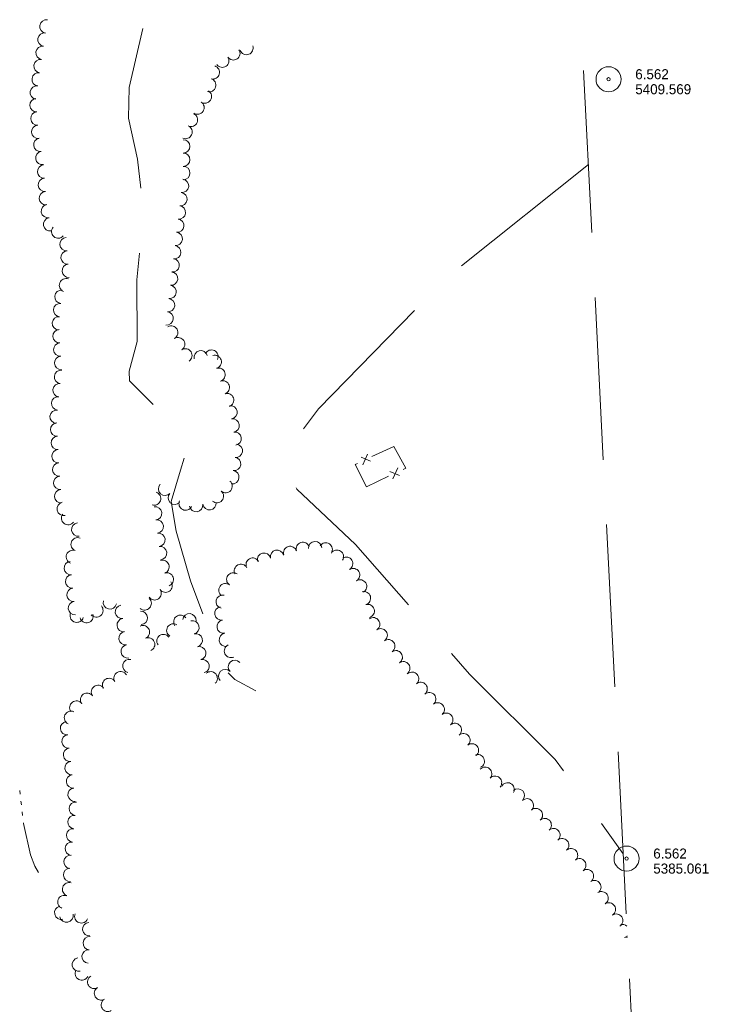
# Model space of a CAD drawing. Header units: feet. Extents: x 190882 to 192988, y 268925 to 270092.
# Tile 3 of 6: x 191516 to 191929, y 269361 to 269951. Entities that reach past the tile are written whole.
import ezdxf

# ---------------------------------------------------------------- set-up
doc = ezdxf.new("R2010")
doc.units = ezdxf.units.FT
doc.header["$MEASUREMENT"] = 0
doc.linetypes.add('DGN Style 3', pattern=[136.13208, 97.2372, -38.89488])
doc.linetypes.add('DGN Style 6', pattern=[184.945154, 0.097237, -38.89488, 68.06604, -38.89488, 0.097237, -38.89488])
for name, color, linetype, lineweight in [('E_DWY', 3, 'DGN Style 3', 0), ('E_LAND_Vegetation', 20, 'Continuous', 0), ('E_MAP_Limits', 20, 'DGN Style 3', 0), ('E_MAP_PassPoints', 43, 'Continuous', 0), ('E_MISCPROP_Railing', 43, 'Continuous', 0), ('E_WTR', 251, 'DGN Style 6', 0)]:
    doc.layers.add(name, color=color, linetype=linetype, lineweight=lineweight)
doc.styles.add('Style-IGR_FONT_0', font='IGR_FONT_0.shx')

# ---------------------------------------------------------------- blocks, each defined once
blk = doc.blocks.new('PP_5')
at = {"layer": 'E_MAP_PassPoints', "color": 43, "linetype": 'Continuous', "lineweight": 0}
for radius in [7.5, 0.96]:
    blk.add_circle((0, 0), radius, dxfattribs=at)

msp = doc.modelspace()

# ---------------------------------------------------------------- linework, layer by layer
at = {"layer": 'E_DWY', "color": 2, "linetype": 'DGN Style 3', "lineweight": 0, "flags": 128}
for points in [[(191589.99, 269945.25), (191581.83, 269910.09), (191581.3, 269891.57), (191586.74, 269867.13), (191589.5, 269842.47), (191589.62, 269829.47), (191586.31, 269794.9), (191586.48, 269757.9), (191581.76, 269740.2), (191581.9, 269734.37), (191591.63, 269724.82), (191604.76, 269711.6), (191613.69, 269699.77), (191615.14, 269689.85), (191612.39, 269680.87), (191606.82, 269662.12), (191609.95, 269644.43), (191618.54, 269614.64), (191628.73, 269586.83), (191636.93, 269563.41), (191645.01, 269555.58), (191657.65, 269548.73)], [(191856.65, 269863.98), (191772.6, 269796.95), (191695, 269717.64), (191678.58, 269695.61), (191676.85, 269681.41), (191682.19, 269669.53), (191717.17, 269636.41), (191785.5, 269558.77), (191836.85, 269507.64), (191877.49, 269451.18)]]:
    msp.add_lwpolyline(points, dxfattribs=at)
at = {"layer": 'E_LAND_Vegetation', "color": 94, "linetype": 'Continuous', "lineweight": 0}
for centre, radius, start, end in [((191532.22, 269946.61), 4.01, 81.70563, 261.69031), ((191531.06, 269938.69), 4.01, 81.70563, 261.69031), ((191529.91, 269930.76), 4.01, 81.70563, 261.69031), ((191652, 269933.63), 3.99, 200.21433, 20.19901), ((191637.52, 269926.03), 3.99, 213.72091, 33.70559), ((191644.16, 269930.46), 3.99, 213.72091, 33.70559), ((191528.75, 269922.83), 4.01, 81.70563, 261.69031), ((191631.86, 269919.09), 3.99, 254.20064, 74.18532), ((191527.59, 269914.9), 4.01, 81.70563, 261.69031), ((191526.44, 269906.97), 4.01, 81.70563, 261.69031), ((191629.68, 269911.41), 3.99, 254.20064, 74.18532), ((191627.07, 269904.64), 3.99, 236.31108, 56.29576), ((191526.22, 269899.46), 4.01, 94.08533, 274.07001), ((191622.64, 269897.99), 3.99, 236.31108, 56.29576), ((191526.79, 269891.47), 4.01, 94.08533, 274.07001), ((191618.77, 269890.65), 3.99, 245.76927, 65.75395), ((191527.36, 269883.48), 4.01, 94.08533, 274.07001), ((191615.49, 269883.37), 3.99, 245.76927, 65.75395), ((191528.55, 269875.73), 4.01, 98.75626, 278.74094), ((191614.11, 269874.78), 3.99, 270.21269, 90.19737), ((191529.77, 269867.81), 4.01, 98.75626, 278.74094), ((191614.14, 269866.79), 3.99, 270.21269, 90.19737), ((191530.81, 269859.69), 4.01, 93.83982, 273.82449), ((191614.17, 269858.81), 3.99, 270.21269, 90.19737), ((191531.35, 269851.7), 4.01, 93.83982, 273.82449), ((191613.41, 269851.12), 3.99, 263.31158, 83.29626), ((191531.88, 269843.71), 4.01, 93.83982, 273.82449), ((191612.48, 269843.19), 3.99, 263.31158, 83.29626), ((191533.11, 269836.01), 4.01, 99.78809, 279.77276), ((191611.54, 269835.25), 3.99, 263.31158, 83.29626), ((191534.47, 269828.12), 4.01, 99.78809, 279.77276), ((191610.61, 269827.32), 3.99, 263.31158, 83.29626), ((191539.27, 269823.77), 4.01, 138.96315, 318.94783), ((191609.68, 269819.39), 3.99, 263.31158, 83.29626), ((191544.3, 269816.23), 4.01, 94.5792, 274.56388), ((191544.94, 269808.24), 4.01, 94.5792, 274.56388), ((191608.75, 269811.46), 3.99, 263.31158, 83.29626), ((191607.82, 269803.53), 3.99, 263.31158, 83.29626), ((191545.58, 269800.25), 4.01, 94.5792, 274.56388), ((191606.89, 269795.6), 3.99, 263.31158, 83.29626), ((191543.9, 269791.65), 4.01, 68.28591, 248.27059), ((191541.23, 269784.75), 4.01, 84.49298, 264.47766), ((191605.96, 269787.67), 3.99, 263.31158, 83.29626), ((191540.46, 269776.77), 4.01, 84.49298, 264.47766), ((191605.04, 269779.71), 3.99, 263.84906, 83.83374), ((191604.18, 269771.77), 3.99, 263.84906, 83.83374), ((191539.69, 269768.8), 4.01, 84.49298, 264.47766), ((191540.1, 269761.12), 4.01, 93.17526, 273.15994), ((191606.97, 269763.28), 3.99, 300.06709, 120.05177), ((191540.54, 269753.12), 4.01, 93.17526, 273.15994), ((191611.1, 269756.33), 3.99, 302.73222, 122.7169), ((191615.42, 269749.61), 3.99, 302.73222, 122.7169), ((191624.61, 269748.58), 3.99, 13.90673, 193.89141), ((191631.02, 269748.91), 3.99, 334.42054, 154.40522), ((191540.98, 269745.12), 4.01, 93.17526, 273.15994), ((191632.98, 269745.76), 3.99, 286.55297, 106.53765), ((191540.98, 269736.78), 4.01, 83.69654, 263.68122), ((191635.26, 269738.11), 3.99, 286.55297, 106.53765), ((191637.84, 269730.46), 3.99, 288.93881, 108.92349), ((191540.1, 269728.82), 4.01, 83.69654, 263.68122), ((191539.22, 269720.86), 4.01, 83.69654, 263.68122), ((191640.43, 269722.9), 3.99, 288.93881, 108.92349), ((191538.34, 269712.89), 4.01, 83.69654, 263.68122), ((191642.46, 269715.59), 3.99, 278.96706, 98.95174), ((191643.71, 269707.7), 3.99, 278.96706, 98.95174), ((191538.59, 269705.24), 4.01, 92.98905, 272.97373), ((191539, 269697.24), 4.01, 92.98905, 272.97373), ((191644.95, 269699.81), 3.99, 278.96706, 98.95174), ((191539.42, 269689.23), 4.01, 92.98905, 272.97373), ((191645.66, 269692.52), 3.99, 262.38994, 82.37461), ((191644.6, 269684.6), 3.99, 262.38994, 82.37461), ((191539.91, 269681.28), 4.01, 94.03554, 274.02022), ((191643.54, 269676.69), 3.99, 262.38994, 82.37461), ((191540.47, 269673.28), 4.01, 94.03554, 274.02022), ((191541.03, 269665.29), 4.01, 94.03554, 274.02022), ((191603.21, 269669.75), 3.99, 137.09065, 317.07533), ((191639.51, 269671.41), 3.99, 229.24805, 49.23273), ((191596.66, 269663.89), 3.99, 252.06543, 72.05011), ((191609.06, 269664.32), 3.99, 137.09065, 317.07533), ((191634.3, 269665.37), 3.99, 229.24805, 49.23273), ((191542.57, 269657.77), 4.01, 102.7721, 282.75678), ((191597.27, 269655.09), 3.99, 277.16308, 97.14776), ((191615.55, 269660.91), 3.99, 154.09384, 334.07851), ((191621.89, 269659.94), 3.99, 188.13125, 8.11592), ((191629.8, 269661.07), 3.99, 188.13125, 8.11592), ((191545.21, 269652.23), 4.01, 142.97561, 322.96029), ((191598.27, 269647.17), 3.99, 277.16308, 97.14776), ((191551.26, 269645.32), 4.01, 96.98067, 276.96534), ((191550.91, 269636.51), 4.01, 69.31591, 249.30058), ((191599.26, 269639.25), 3.99, 277.16308, 97.14776), ((191600.26, 269631.32), 3.99, 277.16308, 97.14776), ((191678.09, 269631.37), 3.99, 17.77018, 197.75486), ((191685.7, 269633.8), 3.99, 17.77018, 197.75486), ((191693.09, 269634.27), 3.99, 2.51116, 182.49584), ((191699.44, 269633.48), 3.99, 327.0209, 147.00558), ((191548.08, 269629.02), 4.01, 69.31591, 249.30058), ((191655.7, 269624.38), 3.99, 27.82041, 207.80508), ((191662.44, 269627.39), 3.99, 12.55395, 192.53863), ((191670.24, 269629.12), 3.99, 12.55395, 192.53863), ((191706.14, 269629.14), 3.99, 327.0209, 147.00558), ((191711.66, 269624.93), 3.99, 301.53585, 121.52053), ((191546.83, 269622.29), 4.01, 95.81284, 275.79752), ((191601.74, 269623.07), 3.99, 288.95626, 108.94094), ((191648.64, 269620.66), 3.99, 27.82041, 207.80508), ((191715.84, 269618.12), 3.99, 301.53585, 121.52053), ((191547.64, 269614.31), 4.01, 95.81284, 275.79752), ((191604.33, 269615.52), 3.99, 288.95626, 108.94094), ((191644.06, 269615.54), 3.99, 54.33145, 234.31613), ((191548.45, 269606.34), 4.01, 95.81284, 275.79752), ((191603.52, 269611.72), 3.99, 214.98467, 34.96935), ((191639.4, 269609.06), 3.99, 54.33145, 234.31613), ((191720.01, 269611.32), 3.99, 301.53585, 121.52053), ((191591.05, 269601.15), 3.99, 227.99138, 47.97606), ((191596.98, 269607.14), 3.99, 214.98467, 34.96935), ((191637.7, 269602.17), 3.99, 77.48531, 257.46999), ((191722.31, 269604.27), 3.99, 286.47365, 106.45833), ((191549.26, 269598.37), 4.01, 95.81284, 275.79752), ((191562.1, 269596.98), 4.01, 221.56489, 41.54957), ((191570.23, 269601.74), 4.01, 166.57653, 346.5612), ((191577.4, 269596.12), 4.01, 97.66479, 277.64946), ((191636.98, 269595.14), 3.99, 99.55631, 279.54099), ((191724.57, 269596.61), 3.99, 286.47365, 106.45833), ((191550.38, 269593.8), 4.01, 165.12223, 345.10691), ((191556.24, 269593.54), 4.01, 195.84344, 15.82811), ((191578.47, 269588.18), 4.01, 97.66479, 277.64946), ((191588.7, 269592.46), 3.99, 273.10242, 93.0871), ((191612.4, 269590.18), 3.99, 36.31791, 216.30259), ((191617.8, 269591.07), 3.99, 353.87353, 173.85821), ((191727.81, 269588.7), 3.99, 304.46058, 124.44526), ((191589.98, 269583.93), 3.99, 293.13814, 113.12282), ((191608.18, 269584.94), 3.99, 57.88524, 237.86992), ((191619.66, 269586.79), 3.99, 284.69214, 104.67682), ((191638.3, 269587.27), 3.99, 99.55631, 279.54099), ((191579.63, 269580.29), 4.01, 98.78559, 278.77027), ((191593.11, 269576.59), 3.99, 293.13814, 113.12282), ((191602.26, 269578.65), 3.99, 35.70825, 215.69293), ((191621.68, 269579.07), 3.99, 284.69214, 104.67682), ((191639.63, 269579.39), 3.99, 99.55631, 279.54099), ((191732.33, 269582.11), 3.99, 304.46058, 124.44526), ((191580.85, 269572.38), 4.01, 98.78559, 278.77027), ((191623.71, 269571.34), 3.99, 284.69214, 104.67682), ((191642.69, 269572.66), 3.99, 115.19842, 295.1831), ((191736.85, 269575.53), 3.99, 304.46058, 124.44526), ((191741.37, 269568.94), 3.99, 304.46058, 124.44526), ((191581.88, 269563.68), 4.01, 77.13043, 257.1151), ((191625.73, 269563.62), 3.99, 284.69214, 104.67682), ((191645.03, 269563.14), 3.99, 43.21746, 223.20214), ((191745.88, 269562.36), 3.99, 304.46058, 124.44526), ((191576.65, 269556.32), 4.01, 30.08019, 210.06486), ((191630.57, 269556.31), 3.99, 311.17229, 131.15697), ((191639.21, 269557.67), 3.99, 43.21746, 223.20214), ((191751.13, 269556.07), 3.99, 310.11653, 130.10121), ((191563.11, 269548.19), 4.01, 35.93439, 215.91907), ((191569.72, 269552.31), 4.01, 30.08019, 210.06486), ((191756.27, 269549.96), 3.99, 310.11653, 130.10121), ((191556.62, 269543.48), 4.01, 35.93439, 215.91907), ((191761.4, 269543.86), 3.99, 309.67374, 129.65841), ((191550.14, 269538.78), 4.01, 35.93439, 215.91907), ((191766.5, 269537.71), 3.99, 309.67374, 129.65841), ((191546.94, 269532.68), 4.01, 64.44237, 244.42704), ((191771.6, 269531.57), 3.99, 309.67374, 129.65841), ((191544.56, 269526.45), 4.01, 96.44114, 276.42582), ((191776.69, 269525.42), 3.99, 309.67374, 129.65841), ((191545.45, 269518.49), 4.01, 96.44114, 276.42582), ((191781.85, 269519.29), 3.99, 310.17856, 130.16324), ((191787, 269513.19), 3.99, 310.17856, 130.16324), ((191546.35, 269510.52), 4.01, 96.44114, 276.42582), ((191790.45, 269506.7), 3.99, 294.31939, 114.30407), ((191547.25, 269502.56), 4.01, 96.44114, 276.42582), ((191548.15, 269494.6), 4.01, 96.44114, 276.42582), ((191794.86, 269499.18), 3.99, 317.94623, 137.93091), ((191800.79, 269493.83), 3.99, 317.94623, 137.93091), ((191808.32, 269489.82), 3.99, 333.41354, 153.39821), ((191549.05, 269486.64), 4.01, 96.44114, 276.42582), ((191814.46, 269486.17), 3.99, 312.79399, 132.77867), ((191549.81, 269478.24), 4.01, 84.33461, 264.31928), ((191819.89, 269480.3), 3.99, 312.79399, 132.77867), ((191549.02, 269470.26), 4.01, 84.33461, 264.31928), ((191825.26, 269474.48), 3.99, 311.14714, 131.13182), ((191830.51, 269468.46), 3.99, 311.14714, 131.13182), ((191548.23, 269462.29), 4.01, 84.33461, 264.31928), ((191835.77, 269462.45), 3.99, 311.14714, 131.13182), ((191547.44, 269454.32), 4.01, 84.33461, 264.31928), ((191841.02, 269456.44), 3.99, 311.14714, 131.13182), ((191846.27, 269450.42), 3.99, 311.14714, 131.13182), ((191546.65, 269446.35), 4.01, 84.33461, 264.31928), ((191851.17, 269444.41), 3.99, 305.01671, 125.00139), ((191546.45, 269438.63), 4.01, 91.88074, 271.86542), ((191855.76, 269437.87), 3.99, 305.01671, 125.00139), ((191545.78, 269429.99), 4.01, 70.87368, 250.85836), ((191860.23, 269431.35), 3.99, 302.93026, 122.91494), ((191864.57, 269424.65), 3.99, 302.93026, 122.91494), ((191542.98, 269422.37), 4.01, 67.86512, 247.8498), ((191868.91, 269417.95), 3.99, 302.93026, 122.91494), ((191541.08, 269415.96), 4.01, 103.27015, 283.25483), ((191553.1, 269413.78), 4.01, 158.9417, 338.92638), ((191873.28, 269411.25), 3.99, 303.21373, 123.19841), ((191544.25, 269414.25), 4.01, 191.18016, 11.16483), ((191557.9, 269406.1), 4.01, 95.14654, 275.13122), ((191877.08, 269404.92), 3.99, 49.60097, 107.58531), ((191558.12, 269397.77), 4.01, 85.67223, 265.65691), ((191877.08, 269404.92), 3.99, 287.60063, 316.17894), ((191879.49, 269397.31), 3.99, 82.62944, 107.58531), ((191557.51, 269389.78), 4.01, 85.67223, 265.65691), ((191551.64, 269384.95), 4.01, 100.03915, 280.02382), ((191553.4, 269379.62), 4.01, 152.31193, 332.29661), ((191560.81, 269374.57), 4.01, 120.7113, 300.69598), ((191564.9, 269367.68), 4.01, 120.7113, 300.69598), ((191568.99, 269360.79), 4.01, 120.7113, 300.69598)]:
    msp.add_arc(centre, radius, start, end, dxfattribs=at)
at = {"layer": 'E_MAP_Limits', "color": 3, "linetype": 'DGN Style 3', "lineweight": 0, "flags": 128}
msp.add_lwpolyline([(191853.8, 269920.26), (191900.71, 268991.1)], dxfattribs=at)
at = {"layer": 'E_MISCPROP_Railing', "color": 43, "linetype": 'Continuous', "lineweight": 0}
for p, q in [((191726.21, 269686.23), (191720.56, 269688.68)), ((191724.43, 269690.6), (191721.54, 269684.04)), ((191739.67, 269675.71), (191742.57, 269682.34)), ((191737.86, 269680.11), (191743.56, 269677.66))]:
    msp.add_line(p, q, dxfattribs=at)
at = {"layer": 'E_MISCPROP_Railing', "color": 43, "linetype": 'Continuous', "lineweight": 0, "flags": 128}
for points in [[(191740.15, 269695.19), (191727.03, 269689.03)], [(191745.77, 269681.41), (191747.34, 269682.16), (191740.15, 269695.19)], [(191718.36, 269684.96), (191716.97, 269684.3), (191723.83, 269671.03)], [(191723.83, 269671.03), (191737.04, 269677.28)]]:
    msp.add_lwpolyline(points, dxfattribs=at)
at = {"layer": 'E_WTR', "color": 150, "linetype": 'Continuous', "lineweight": 0, "flags": 128}
for points in [[(191516.22, 269489.18), (191516.47, 269487.03)], [(191516.98, 269482.73), (191517.23, 269480.59)], [(191517.73, 269476.29), (191517.98, 269474.14)], [(191518.49, 269469.84), (191518.53, 269469.48), (191522.72, 269450.66), (191525.37, 269443.88), (191527.44, 269440.04)]]:
    msp.add_lwpolyline(points, dxfattribs=at)

# ---------------------------------------------------------------- block references
at = {"layer": 'E_MAP_PassPoints', "color": 43, "linetype": 'Continuous', "lineweight": 0, "xscale": 1.00000025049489, "yscale": 1.00000025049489, "zscale": 1.00000025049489, "rotation": 0.04055431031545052}
for p in [(191868.72, 269914.97), (191879.5, 269448.39)]:
    msp.add_blockref('PP_5', p, dxfattribs=at)

# ---------------------------------------------------------------- texts
at = {"layer": 'E_MAP_PassPoints', "color": 43, "linetype": 'Continuous', "lineweight": 0, "style": 'Style-IGR_FONT_0'}
for s, p in [('6.562', (191884.72, 269914.98)), ('5409.569', (191884.73, 269905.98)), ('6.562', (191895.5, 269448.4)), ('5385.061', (191895.5, 269439.4))]:
    msp.add_text(s, height=6, rotation=0.04068, dxfattribs=at).set_placement(p)

doc.saveas('drawing.dxf')
